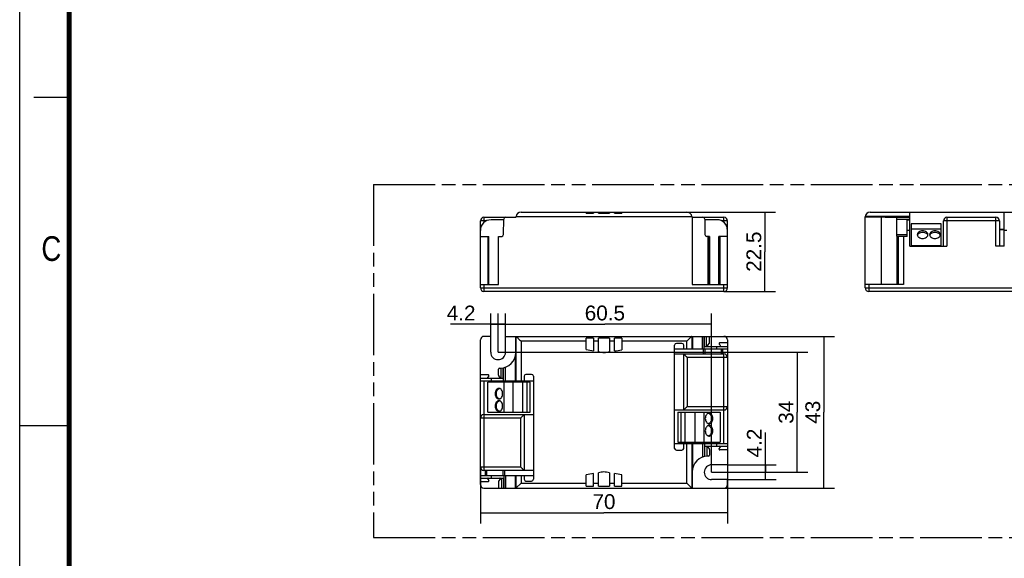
# Model space of a CAD drawing. Header units: millimetres. Extents: x 0 to 210, y 0 to 297.
# Tile 2 of 4: x 0 to 139, y 130 to 206. Entities that reach past the tile are written whole.
import ezdxf
from ezdxf.enums import TextEntityAlignment as Align

# ---------------------------------------------------------------- set-up
doc = ezdxf.new("R2010")
doc.units = ezdxf.units.MM
doc.header["$LTSCALE"] = 19.36
doc.linetypes.add('PHANTOM', pattern=[0.8, 0.45, -0.05, 0.1, -0.05, 0.1, -0.05])
doc.layers.get('0').update_dxf_attribs({"linetype": 'CONTINUOUS'})
doc.layers.add('DEFAULT_3', color=7, linetype='PHANTOM')
doc.layers.add('Z_DIM_2D', color=7, linetype='CONTINUOUS')
doc.styles.add('TEXTSTYLE_2', font='txt', dxfattribs={"width": 0.75})
doc.styles.add('TEXTSTYLE_3', font='helveticaneueltw1g-ltcn.otf')
doc.dimstyles.new('DIMSTYLE_1', dxfattribs={"dimtxt": 2.1, "dimasz": 3.5, "dimexe": 1.5, "dimexo": 0, "dimgap": 0.525, "dimtad": 1, "dimdec": 3, "dimlfac": 2, "dimdsep": 46, "dimtxsty": 'TEXTSTYLE_3', "dimcen": 0.09, "dimclrt": 5, "dimadec": 0, "dimazin": 0, "dimtp": 0.3, "dimtm": 0.3, "dimtfac": 1, "dimtdec": 3, "dimtofl": 0, "dimtmove": 0, "dimatfit": 3, "dimfxl": 0, "dimtolj": 1, "dimarcsym": 0})
doc.dimstyles.new('DIMSTYLE_2', dxfattribs={"dimtxt": 2.1, "dimasz": 3.5, "dimexe": 1.5, "dimexo": 0, "dimgap": 0.525, "dimtad": 1, "dimdec": 3, "dimlfac": 2, "dimdsep": 46, "dimtxsty": 'TEXTSTYLE_3', "dimcen": 0.09, "dimclrt": 5, "dimadec": 0, "dimazin": 0, "dimtp": 0.2, "dimtm": 0.2, "dimtfac": 1, "dimtdec": 3, "dimtofl": 0, "dimtmove": 0, "dimatfit": 3, "dimfxl": 0, "dimtolj": 1, "dimarcsym": 0})
doc.dimstyles.new('DIMSTYLE_3', dxfattribs={"dimtxt": 2.1, "dimasz": 3.5, "dimexe": 1.5, "dimexo": 0, "dimgap": 0.525, "dimtad": 1, "dimdec": 3, "dimlfac": 2, "dimdsep": 46, "dimtxsty": 'TEXTSTYLE_3', "dimcen": 0.09, "dimclrt": 5, "dimadec": 0, "dimazin": 0, "dimtp": 0.1, "dimtm": 0.1, "dimtfac": 1, "dimtdec": 3, "dimtofl": 0, "dimtmove": 0, "dimatfit": 3, "dimfxl": 0, "dimtolj": 1, "dimarcsym": 0})

# ---------------------------------------------------------------- blocks, each defined once
blk = doc.blocks.new('*D1')
at = {"layer": 'Z_DIM_2D', "color": 2, "linetype": 'Continuous'}
for p, q in [((95.23, 161.15), (115.42, 161.15)), ((113.92, 161.15), (113.92, 150.4)), ((113.92, 139.65), (113.92, 150.4)), ((95.23, 139.65), (115.42, 139.65))]:
    blk.add_line(p, q, dxfattribs=at)
at = {"layer": 'Z_DIM_2D', "color": 5, "linetype": 'Continuous', "style": 'TEXTSTYLE_3'}
blk.add_text('43', height=2.1, rotation=90, dxfattribs=at).set_placement((113.4, 150.4), align=Align.CENTER)
blk = doc.blocks.new('_NONE')
blk = doc.blocks.new('*D2')
at = {"layer": 'Z_DIM_2D', "color": 2, "linetype": 'Continuous'}
for p, q in [((65.27, 142.65), (65.27, 134.66)), ((100.27, 142.95), (100.27, 134.66)), ((65.27, 136.16), (82.77, 136.16)), ((100.27, 136.16), (82.77, 136.16))]:
    blk.add_line(p, q, dxfattribs=at)
at = {"layer": 'Z_DIM_2D', "color": 5, "linetype": 'Continuous', "style": 'TEXTSTYLE_3'}
blk.add_text('70', height=2.1, dxfattribs=at).set_placement((82.77, 136.69), align=Align.CENTER)
blk = doc.blocks.new('*D3')
at = {"layer": 'Z_DIM_2D', "color": 2, "linetype": 'Continuous'}
for p, q in [((94.52, 178.76), (107.08, 178.76)), ((105.58, 178.76), (105.58, 173.14)), ((105.58, 167.51), (105.58, 173.14)), ((99.77, 167.51), (107.08, 167.51))]:
    blk.add_line(p, q, dxfattribs=at)
at = {"layer": 'Z_DIM_2D', "color": 5, "linetype": 'Continuous', "style": 'TEXTSTYLE_3'}
blk.add_text('22.5', height=2.1, rotation=90, dxfattribs=at).set_placement((105.05, 173.14), align=Align.CENTER)
blk = doc.blocks.new('*D4')
at = {"layer": 'Z_DIM_2D', "color": 2, "linetype": 'Continuous'}
for p, q in [((66.72, 161.15), (66.72, 164.38)), ((68.82, 161.15), (68.82, 164.38)), ((67.77, 162.88), (61.05, 162.88)), ((66.72, 162.88), (67.77, 162.88)), ((68.82, 162.88), (67.77, 162.88))]:
    blk.add_line(p, q, dxfattribs=at)
at = {"layer": 'Z_DIM_2D', "color": 5, "linetype": 'Continuous', "style": 'TEXTSTYLE_3'}
blk.add_text('4.2', height=2.1, dxfattribs=at).set_placement((64.57, 163.4), align=Align.RIGHT)
blk = doc.blocks.new('*D5')
at = {"layer": 'Z_DIM_2D', "color": 2, "linetype": 'Continuous'}
for p, q in [((105.65, 141.9), (105.65, 147.53)), ((100.27, 142.95), (107.15, 142.95)), ((105.65, 142.95), (105.65, 141.9)), ((105.65, 140.85), (105.65, 141.9)), ((100.27, 140.85), (107.15, 140.85))]:
    blk.add_line(p, q, dxfattribs=at)
at = {"layer": 'Z_DIM_2D', "color": 5, "linetype": 'Continuous', "style": 'TEXTSTYLE_3'}
blk.add_text('4.2', height=2.1, rotation=90, dxfattribs=at).set_placement((105.12, 144))
blk = doc.blocks.new('*D6')
at = {"layer": 'Z_DIM_2D', "color": 2, "linetype": 'Continuous'}
for p, q in [((67.77, 158.9), (67.77, 164.38)), ((98.02, 141.9), (98.02, 164.38)), ((67.77, 162.88), (82.9, 162.88)), ((98.02, 162.88), (82.9, 162.88))]:
    blk.add_line(p, q, dxfattribs=at)
at = {"layer": 'Z_DIM_2D', "color": 5, "linetype": 'Continuous', "style": 'TEXTSTYLE_3'}
blk.add_text('60.5', height=2.1, dxfattribs=at).set_placement((82.9, 163.41), align=Align.CENTER)
blk = doc.blocks.new('*D7')
at = {"layer": 'Z_DIM_2D', "color": 2, "linetype": 'Continuous'}
for p, q in [((67.77, 158.9), (111.65, 158.9)), ((110.15, 158.9), (110.15, 150.4)), ((110.15, 141.9), (110.15, 150.4)), ((98.02, 141.9), (111.65, 141.9))]:
    blk.add_line(p, q, dxfattribs=at)
at = {"layer": 'Z_DIM_2D', "color": 5, "linetype": 'Continuous', "style": 'TEXTSTYLE_3'}
blk.add_text('34', height=2.1, rotation=90, dxfattribs=at).set_placement((109.62, 150.4), align=Align.CENTER)

msp = doc.modelspace()

# ---------------------------------------------------------------- linework, layer by layer
at = {"color": 2, "linetype": 'Continuous'}
for p, q in [((0, 0), (0, 297)), ((7, 195), (2, 195)), ((0, 148.5), (7, 148.5))]:
    msp.add_line(p, q, dxfattribs=at)
at = {"color": 7, "linetype": 'Continuous'}
for p, q in [((71.02332, 178.7633), (94.52135, 178.7633)), ((80.24734, 178.6133), (80.24734, 178.7633)), ((80.24734, 178.6133), (81.29734, 178.6133)), ((81.29734, 178.7633), (81.29734, 178.6133)), ((81.99734, 178.6133), (81.99734, 178.7633)), ((81.99734, 178.6133), (83.54734, 178.6133)), ((82.74141, 178.7633), (82.74141, 178.6133)), ((83.54734, 178.7633), (83.54734, 178.6133)), ((84.24734, 178.6133), (84.24734, 178.7633)), ((84.24734, 178.6133), (85.29734, 178.6133)), ((85.29734, 178.7633), (85.29734, 178.6133)), ((120.4851, 178.7633), (140.5851, 178.7633)), ((126.0861, 173.9133), (126.0861, 178.7633)), ((139.4841, 173.9133), (139.4841, 178.7633)), ((65.27234, 168.0133), (65.27234, 177.5133)), ((65.77234, 178.0133), (70.22487, 178.0133)), ((68.56638, 177.66308), (66.77234, 177.66308)), ((68.5295, 175.55894), (68.56805, 177.76767)), ((95.25634, 178.03601), (95.25634, 168.5133)), ((95.3198, 178.0133), (99.77234, 178.0133)), ((97.04034, 177.76766), (97.07889, 175.55894)), ((98.77235, 177.66475), (97.0419, 177.66475)), ((100.27234, 168.0133), (100.27234, 177.5133)), ((119.7851, 168.0133), (119.7851, 178.0633)), ((122.08461, 178.03601), (119.7851, 178.03601)), ((122.61109, 178.0133), (126.08581, 178.0133)), ((124.25781, 177.76766), (126.0861, 177.76627)), ((125.7111, 175.3133), (125.7111, 177.66475)), ((125.7111, 177.66475), (126.0861, 177.66475)), ((130.8601, 173.9133), (130.8601, 177.5133)), ((131.3601, 178.0133), (138.2851, 178.0133)), ((138.7851, 177.5133), (138.7851, 173.9133)), ((126.2851, 177.1133), (126.2851, 173.9133)), ((130.5351, 177.1133), (126.2851, 177.1133)), ((130.5351, 176.3133), (126.2851, 176.3133)), ((130.5351, 173.9133), (130.5351, 177.1133)), ((138.7851, 176.3133), (139.48411, 176.3133)), ((65.27234, 175.3133), (66.47531, 175.3133)), ((66.47534, 168.5133), (66.47534, 175.3133)), ((67.82223, 168.5133), (67.82223, 175.3133)), ((67.82223, 175.3133), (68.27953, 175.3133)), ((97.72059, 175.3133), (97.32885, 175.3133)), ((97.72059, 175.3133), (97.72059, 168.5133)), ((99.06332, 168.5133), (99.06332, 175.3133)), ((100.27234, 175.3133), (99.06348, 175.3133)), ((124.30027, 168.5133), (124.30027, 175.3133)), ((125.7111, 175.3133), (124.30027, 175.3133)), ((125.2041, 175.3133), (125.2041, 168.5133)), ((126.0861, 173.9133), (131.3601, 173.9133)), ((130.5351, 173.9633), (126.2851, 173.9633)), ((139.4841, 173.9133), (138.2851, 173.9133)), ((65.27234, 168.5133), (67.82223, 168.5133)), ((99.77234, 167.5133), (65.77234, 167.5133)), ((95.25634, 168.5133), (100.27234, 168.5133)), ((125.2041, 168.5133), (119.7851, 168.5133)), ((140.7851, 167.5133), (120.2851, 167.5133)), ((65.27234, 140.1517), (65.27234, 160.6517)), ((66.72234, 161.1517), (65.77234, 161.1517)), ((66.72234, 158.9017), (66.72234, 161.1517)), ((68.82234, 158.9017), (68.82234, 161.1517)), ((68.82234, 161.1517), (99.77234, 161.1517)), ((70.28834, 158.85219), (70.28834, 161.1517)), ((70.32469, 161.15033), (70.33427, 161.1408)), ((80.24734, 159.26909), (80.24734, 160.88471)), ((81.29734, 160.88471), (80.24734, 160.88471)), ((81.29734, 160.88471), (81.29734, 159.08435)), ((81.99734, 158.97384), (81.99734, 160.88471)), ((83.54734, 160.88471), (81.99734, 160.88471)), ((83.54734, 160.88471), (83.54734, 158.9655)), ((84.24734, 159.07601), (84.24734, 160.88471)), ((85.29734, 160.88471), (84.24734, 160.88471)), ((85.29734, 160.88471), (85.29734, 159.26075)), ((95.19, 161.12034), (94.52135, 160.4517)), ((95.21999, 161.15034), (95.19, 161.12034)), ((96.97665, 159.35096), (96.97662, 161.1517)), ((97.72244, 160.2852), (97.72244, 161.1517)), ((100.27234, 160.6517), (100.27234, 142.9517)), ((92.77234, 145.2852), (92.77234, 159.9017)), ((100.27234, 159.3507), (92.77234, 159.35072)), ((93.82234, 160.1517), (93.02234, 160.1517)), ((94.07234, 159.351), (94.07234, 159.9017)), ((96.9783, 159.7257), (100.27234, 159.7257)), ((97.6857, 160.18425), (97.43878, 159.88998)), ((99.23615, 159.89038), (99.09271, 160.06145)), ((100.27234, 160.2257), (99.16934, 160.2257)), ((92.77234, 158.6517), (99.77234, 158.6517)), ((94.07234, 150.7267), (94.07234, 158.6517)), ((67.82409, 155.66724), (67.82409, 156.4867)), ((67.97391, 156.63653), (68.07267, 156.63653)), ((68.50434, 156.67898), (68.50431, 154.8507)), ((65.27233, 155.2257), (68.50278, 155.2257)), ((65.27233, 154.8507), (68.50278, 154.8507)), ((65.27234, 155.7327), (66.38135, 155.7327)), ((65.77234, 154.8507), (65.77234, 150.0767)), ((66.45761, 155.568), (66.30823, 155.38998)), ((68.00908, 155.39116), (67.85972, 155.56929)), ((68.5046, 154.8507), (72.77234, 154.8507)), ((71.47234, 155.5182), (71.47234, 154.85105)), ((72.52234, 155.7682), (71.72234, 155.7682)), ((72.77234, 155.5182), (72.77234, 140.9017)), ((66.29734, 150.4017), (66.29734, 154.6517)), ((72.29734, 154.6517), (66.29734, 154.6517)), ((68.64734, 150.4017), (68.64734, 154.6517)), ((69.89734, 150.4017), (69.89734, 154.6517)), ((71.29734, 150.4017), (71.29734, 154.6517)), ((71.87877, 150.4017), (71.87877, 154.6517)), ((72.29734, 150.4017), (72.29734, 154.6517)), ((92.77234, 150.7267), (99.77234, 150.7267)), ((99.77234, 145.9527), (99.77234, 150.7267)), ((65.77234, 150.0767), (72.77234, 150.0767)), ((66.29734, 150.4017), (72.29734, 150.4017)), ((71.47234, 150.0767), (71.47234, 142.1517)), ((93.24734, 150.4017), (99.24734, 150.4017)), ((93.24734, 150.4017), (93.24734, 146.1517)), ((93.6659, 150.4017), (93.6659, 146.1517)), ((94.24734, 150.4017), (94.24734, 146.1517)), ((95.64734, 150.4017), (95.64734, 146.1517)), ((96.89734, 150.4017), (96.89734, 146.1517)), ((99.24734, 150.4017), (99.24734, 146.1517)), ((92.77234, 145.9527), (97.04008, 145.9527)), ((93.24734, 146.1517), (99.24734, 146.1517)), ((94.07234, 145.2852), (94.07234, 145.95235)), ((97.04034, 144.12442), (97.04036, 145.9527)), ((97.0419, 145.9527), (100.27234, 145.9527)), ((97.0419, 145.5777), (100.27234, 145.5777)), ((97.53559, 145.41225), (97.68496, 145.23411)), ((97.72059, 145.13617), (97.72059, 144.3167)), ((99.08707, 145.23541), (99.23644, 145.41342)), ((100.27234, 145.07071), (99.16332, 145.07071)), ((93.02234, 145.0352), (93.82234, 145.0352)), ((97.57076, 144.16688), (97.472, 144.16688)), ((100.27234, 142.9517), (98.02234, 142.9517)), ((65.27234, 141.4527), (72.77234, 141.45269)), ((65.27234, 141.0777), (68.56638, 141.0777)), ((72.77234, 142.1517), (65.77234, 142.1517)), ((66.30852, 140.91302), (66.45196, 140.74195)), ((67.85898, 140.61916), (68.1059, 140.91342)), ((68.56802, 141.45245), (68.56805, 139.6517)), ((71.47234, 141.4524), (71.47234, 140.9017)), ((80.24734, 139.91869), (80.24734, 141.54266)), ((81.29734, 139.91869), (81.29734, 141.72739)), ((81.99734, 139.91869), (81.99734, 141.83791)), ((83.54734, 141.82956), (83.54734, 139.91869)), ((84.24734, 139.91869), (84.24734, 141.71905)), ((85.29734, 139.91869), (85.29734, 141.53431)), ((95.25634, 141.95121), (95.25634, 139.6517)), ((65.27234, 140.5777), (66.37534, 140.5777)), ((65.77234, 139.6517), (99.77234, 139.6517)), ((67.82223, 140.5182), (67.82223, 139.6517)), ((70.32468, 139.65306), (70.35467, 139.68307)), ((70.35467, 139.68307), (71.02332, 140.3517)), ((71.72234, 140.6517), (72.52234, 140.6517)), ((80.24734, 139.91869), (81.29734, 139.91869)), ((81.99734, 139.91869), (83.54734, 139.91869)), ((84.24734, 139.91869), (85.29734, 139.91869)), ((95.21998, 139.65307), (95.2104, 139.6626)), ((100.27234, 140.8517), (98.02234, 140.8517)), ((100.27234, 140.1517), (100.27234, 140.8517))]:
    msp.add_line(p, q, dxfattribs=at)
at = {"color": 9, "linetype": 'Continuous'}
for p, q in [((66.12629, 177.5133), (65.27234, 177.5133)), ((65.77234, 178.0133), (65.77234, 177.27687)), ((95.23319, 178.0633), (70.31149, 178.0633)), ((100.27234, 177.5133), (99.42178, 177.5133)), ((99.77234, 177.27855), (99.77234, 178.0133)), ((126.0851, 178.10705), (119.78646, 178.10705)), ((122.08461, 168.5133), (122.08461, 178.03601)), ((138.7851, 177.5133), (130.8601, 177.5133)), ((131.3601, 178.0133), (131.3601, 173.9133)), ((138.2851, 173.9133), (138.2851, 178.0133)), ((126.0861, 176.16499), (125.7111, 176.16499)), ((139.4841, 176.24365), (138.7851, 176.24365)), ((139.8591, 176.16308), (139.4841, 176.16308)), ((66.37534, 168.5133), (66.37534, 175.3133)), ((97.472, 175.3133), (97.472, 168.5133)), ((97.57076, 168.5133), (97.57076, 175.3133)), ((99.16332, 175.3133), (99.16332, 168.5133)), ((124.26512, 175.55894), (125.7111, 175.55894)), ((124.4501, 175.3133), (124.4501, 168.5133)), ((138.7851, 173.98296), (139.4841, 173.98296)), ((65.27234, 168.0133), (100.27234, 168.0133)), ((65.77234, 168.5133), (65.77234, 167.5133)), ((99.77234, 167.5133), (99.77234, 168.5133)), ((119.7851, 168.0133), (141.2851, 168.0133)), ((120.2851, 168.5133), (120.2851, 167.5133)), ((70.32469, 154.8517), (70.32469, 161.15033)), ((71.02332, 160.4517), (71.02332, 154.85105)), ((80.24734, 160.4517), (71.02332, 160.4517)), ((81.99734, 160.4517), (81.29734, 160.4517)), ((84.24734, 160.4517), (83.54734, 160.4517)), ((94.52135, 160.4517), (85.29734, 160.4517)), ((94.52135, 159.351), (94.52135, 160.4517)), ((95.21999, 161.15033), (95.21999, 159.3517)), ((95.31979, 161.1517), (95.31979, 159.35121)), ((96.72667, 159.35121), (96.72667, 161.1517)), ((97.01518, 159.7257), (97.01518, 161.1517)), ((97.26514, 161.1517), (97.26514, 159.7257)), ((96.87174, 158.6517), (96.87174, 159.35072)), ((97.04487, 159.3507), (97.04487, 158.6517)), ((98.77234, 159.35075), (98.77234, 159.7257)), ((99.39975, 158.6517), (99.39975, 159.3507)), ((99.57288, 159.3507), (99.57288, 158.6517)), ((70.22488, 154.85098), (70.22488, 158.32571)), ((100.27234, 158.1517), (94.57234, 158.1517)), ((94.57234, 158.1517), (94.57234, 151.2267)), ((99.77234, 150.7267), (99.77234, 158.6517)), ((68.21582, 155.2257), (68.21582, 156.64116)), ((68.46578, 156.67168), (68.46578, 155.2257)), ((68.75427, 156.74397), (68.75427, 154.85098)), ((66.77232, 155.2257), (66.77232, 154.8507)), ((94.57234, 151.2267), (100.27234, 151.2267)), ((70.97234, 149.5767), (65.27234, 149.5767)), ((65.77234, 150.0767), (65.77234, 142.1517)), ((70.97234, 142.6517), (70.97234, 149.5767)), ((94.52135, 140.3517), (94.52135, 145.95235)), ((95.21998, 145.9517), (95.21998, 139.65307)), ((95.3198, 145.95242), (95.3198, 142.4777)), ((96.7904, 144.05943), (96.7904, 145.95242)), ((97.07889, 144.13172), (97.07889, 145.5777)), ((97.32885, 145.5777), (97.32885, 144.16225)), ((98.77235, 145.5777), (98.77235, 145.9527)), ((65.27234, 142.6517), (70.97234, 142.6517)), ((65.97179, 141.4527), (65.97179, 142.1517)), ((66.14492, 142.1517), (66.14492, 141.4527)), ((66.77234, 141.45266), (66.77234, 141.0777)), ((68.27953, 139.6517), (68.27953, 141.0777)), ((68.4998, 141.4527), (68.4998, 142.1517)), ((68.5295, 141.0777), (68.5295, 139.6517)), ((68.67293, 142.1517), (68.67293, 141.45269)), ((68.818, 141.4522), (68.818, 139.6517)), ((70.22488, 139.6517), (70.22488, 141.4522)), ((70.32468, 139.65307), (70.32468, 141.4517)), ((71.02332, 141.4524), (71.02332, 140.3517)), ((71.02332, 140.3517), (80.24734, 140.3517)), ((81.29734, 140.3517), (81.99734, 140.3517)), ((83.54734, 140.3517), (84.24734, 140.3517)), ((85.29734, 140.3517), (94.52135, 140.3517))]:
    msp.add_line(p, q, dxfattribs=at)
at = {"color": 7, "linetype": 'Continuous', "const_width": 0.7}
msp.add_lwpolyline([(7, 7), (7, 290)], dxfattribs=at)
at = {"color": 7, "linetype": 'Continuous'}
for centre, radius, start, end in [((71.02332, 178.0633), 0.7, 90, 176.4259852), ((94.52135, 178.0633), 0.7, 3.5833204, 90), ((120.4851, 178.0633), 0.7, 90, 180), ((65.77234, 177.5133), 0.5, 90.0000643, 180), ((66.77234, 176.16308), 1.5, 90, 180), ((68.81801, 177.7633), 0.25, 90.0050187, 179), ((70.22488, 178.1133), 0.1, 269.9926993, 356.3515402), ((95.31979, 178.1133), 0.1, 183.5833204, 270.0041856), ((96.79037, 177.7633), 0.25, 1, 89.9940284), ((98.77235, 176.16475), 1.5, 0.0117647, 90.0003779), ((99.77234, 177.5133), 0.5, 0, 89.9999357), ((131.3601, 177.5133), 0.5, 89.9999795, 180), ((138.2851, 177.5133), 0.5, 0, 90), ((68.27953, 175.5633), 0.25, 270, 359), ((97.32885, 175.5633), 0.25, 181, 270), ((65.77234, 168.0133), 0.5, 180, 270), ((99.77234, 168.0133), 0.5, 270, 360), ((120.2851, 168.0133), 0.5, 180, 270), ((65.77234, 160.6517), 0.5, 90, 180.0000103), ((63.56862, 154.33864), 9.59392, 44.9864606, 45.154177), ((99.77234, 160.6517), 0.5, 0, 90), ((89.52234, 208.91004), 50.5, 259.4167863, 260.6264045), ((76.02234, 208.9017), 50.5, 279.3735955, 280.5832137), ((93.02234, 159.9017), 0.25, 90, 180), ((93.82234, 159.9017), 0.25, 0, 90), ((97.51538, 159.8257), 0.1, 140, 270), ((97.56538, 160.2852), 0.15706, 320, 360), ((99.16934, 160.1257), 0.1, 90, 220.140323), ((99.15988, 159.8257), 0.1, 270, 40.140323), ((67.77234, 158.9017), 1.05, 180, 360), ((68.07267, 158.85219), 2.21566, 270, 360), ((89.52234, 208.91004), 50.5, 261.4304468, 262.3540687), ((76.02234, 208.9017), 50.5, 277.7167435, 278.5695532), ((99.77234, 158.1517), 0.5, 0, 90), ((67.97391, 156.4867), 0.14983, 90, 180), ((66.38484, 155.3257), 0.1, 140, 270), ((66.38135, 155.6327), 0.1, 319.6861258, 90), ((67.97653, 155.66724), 0.15244, 180, 219.9797576), ((67.93189, 155.32643), 0.10073, 270, 39.9797576), ((71.72234, 155.5182), 0.25, 90, 180), ((72.52234, 155.5182), 0.25, 0, 90), ((99.77234, 151.2267), 0.5, 270, 0.0001703), ((65.77234, 149.5767), 0.5, 90, 180.0001703), ((93.02234, 145.2852), 0.25, 180, 270), ((93.82234, 145.2852), 0.25, 270, 360), ((97.61278, 145.47697), 0.10073, 90, 219.9797576), ((97.56814, 145.13617), 0.15244, 0, 39.9797576), ((99.16332, 145.17071), 0.1, 139.6861258, 270), ((99.15984, 145.4777), 0.1, 320, 90), ((97.472, 141.95121), 2.21566, 90, 180), ((97.57076, 144.3167), 0.14983, 270, 360), ((65.77234, 142.6517), 0.5, 180, 270), ((98.02234, 141.9017), 1.05, 90, 270), ((66.38479, 140.9777), 0.1, 90, 220.140323), ((68.02929, 140.9777), 0.1, 320, 90), ((71.72234, 140.9017), 0.25, 180, 270), ((72.52234, 140.9017), 0.25, 270, 360), ((89.52234, 91.9017), 50.5, 99.3735955, 100.5832137), ((89.52234, 91.9017), 50.5, 97.7167435, 98.5695532), ((76.02234, 91.89336), 50.5, 81.4304468, 82.3540687), ((76.02234, 91.89336), 50.5, 79.4167863, 80.6264045), ((65.77234, 140.1517), 0.5, 180, 270), ((66.37534, 140.6777), 0.1, 270, 40.140323), ((67.97929, 140.5182), 0.15706, 140, 180), ((101.97605, 146.46476), 9.59392, 224.9864606, 225.154177), ((99.77234, 140.1517), 0.5, 270, 360)]:
    msp.add_arc(centre, radius, start, end, dxfattribs=at)
msp.add_ellipse((122.08461, 153.0377), major_axis=(0, 126.93518), ratio=0.017455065, start_param=-1.392428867, end_param=-1.374718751, dxfattribs=at)
for points, knots in [([(122.61109, 178.0133), (122.5239, 178.0133), (122.34855, 178.02618), (122.17307, 178.03601), (122.08461, 178.03601)], [0, 0, 0, 0, 0.496377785, 1, 1, 1, 1]), ([(124.25781, 177.76766), (124.2577, 177.79965), (124.25532, 177.85857), (124.24626, 177.9277), (124.23337, 177.97167), (124.22256, 177.99433), (124.20932, 178.00942), (124.1979, 178.0133), (124.19282, 178.0133)], [0, 0, 0, 0, 0.359358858, 0.662343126, 0.780098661, 0.872826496, 0.942951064, 1, 1, 1, 1]), ([(127.9101, 176.08462), (127.81346, 176.08462), (127.62597, 176.05922), (127.38049, 175.9488), (127.2308, 175.79909), (127.17025, 175.66037), (127.1601, 175.58911), (127.1601, 175.55429)], [0, 0, 0, 0, 0.287492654, 0.554313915, 0.789054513, 0.896402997, 1, 1, 1, 1]), ([(127.17064, 175.46602), (127.18579, 175.52931), (127.25334, 175.65625), (127.42747, 175.79717), (127.65454, 175.88741), (127.8235, 175.90785), (127.9101, 175.90785)], [0, 0, 0, 0, 0.212373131, 0.451315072, 0.717430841, 1, 1, 1, 1]), ([(128.66009, 175.55429), (128.66008, 175.58911), (128.64995, 175.66037), (128.58939, 175.79908), (128.43971, 175.94879), (128.19422, 176.05922), (128.00673, 176.08462), (127.9101, 176.08462)], [0, 0, 0, 0, 0.103592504, 0.210936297, 0.445675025, 0.712506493, 1, 1, 1, 1]), ([(127.9101, 175.90785), (127.9971, 175.90785), (128.16682, 175.88722), (128.39467, 175.79617), (128.56893, 175.65402), (128.63578, 175.52609), (128.65038, 175.46246)], [0, 0, 0, 0, 0.282806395, 0.54898101, 0.787782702, 1, 1, 1, 1]), ([(129.6601, 176.08462), (129.56346, 176.08462), (129.37597, 176.05922), (129.13049, 175.9488), (128.9808, 175.79909), (128.92025, 175.66037), (128.9101, 175.58911), (128.9101, 175.55429)], [0, 0, 0, 0, 0.287492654, 0.554313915, 0.789054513, 0.896402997, 1, 1, 1, 1]), ([(128.92064, 175.46602), (128.93579, 175.52931), (129.00334, 175.65625), (129.17747, 175.79717), (129.40454, 175.88741), (129.5735, 175.90785), (129.6601, 175.90785)], [0, 0, 0, 0, 0.212373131, 0.451315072, 0.717430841, 1, 1, 1, 1]), ([(130.41009, 175.55429), (130.41008, 175.58911), (130.39995, 175.66037), (130.33939, 175.79908), (130.18971, 175.94879), (129.94422, 176.05922), (129.75673, 176.08462), (129.6601, 176.08462)], [0, 0, 0, 0, 0.103592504, 0.210936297, 0.445675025, 0.712506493, 1, 1, 1, 1]), ([(129.6601, 175.90785), (129.7471, 175.90785), (129.91682, 175.88722), (130.14467, 175.79617), (130.31893, 175.65402), (130.38578, 175.52609), (130.40038, 175.46246)], [0, 0, 0, 0, 0.282806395, 0.54898101, 0.787782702, 1, 1, 1, 1]), ([(124.29564, 175.3133), (124.29365, 175.3133), (124.29062, 175.32185), (124.28656, 175.33388), (124.28174, 175.35726), (124.27677, 175.38687), (124.27213, 175.42367), (124.26688, 175.4816), (124.26522, 175.5274), (124.26512, 175.55894)], [0, 0, 0, 0, 0.023941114, 0.082561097, 0.175408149, 0.298983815, 0.449009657, 0.620186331, 1, 1, 1, 1]), ([(127.1601, 175.55429), (127.16011, 175.51947), (127.17024, 175.44822), (127.2308, 175.30951), (127.38049, 175.1598), (127.62597, 175.04937), (127.81346, 175.02396), (127.9101, 175.02396)], [0, 0, 0, 0, 0.103592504, 0.210936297, 0.445675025, 0.712506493, 1, 1, 1, 1]), ([(127.9101, 175.02396), (128.00673, 175.02396), (128.19422, 175.04937), (128.4397, 175.15979), (128.58939, 175.3095), (128.64994, 175.44821), (128.66009, 175.51947), (128.66009, 175.55429)], [0, 0, 0, 0, 0.287492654, 0.554313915, 0.789054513, 0.896402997, 1, 1, 1, 1]), ([(128.9101, 175.55429), (128.91011, 175.51947), (128.92024, 175.44822), (128.9808, 175.30951), (129.13049, 175.1598), (129.37597, 175.04937), (129.56346, 175.02396), (129.6601, 175.02396)], [0, 0, 0, 0, 0.103592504, 0.210936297, 0.445675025, 0.712506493, 1, 1, 1, 1]), ([(129.6601, 175.02396), (129.75673, 175.02396), (129.94422, 175.04937), (130.1897, 175.15979), (130.33939, 175.3095), (130.39994, 175.44821), (130.41009, 175.51947), (130.41009, 175.55429)], [0, 0, 0, 0, 0.287492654, 0.554313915, 0.789054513, 0.896402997, 1, 1, 1, 1]), ([(70.31149, 161.1517), (70.31295, 161.1517), (70.31707, 161.15159), (70.32138, 161.1517), (70.32391, 161.15077)], [0, 0, 0, 0, 0.352253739, 1, 1, 1, 1]), ([(70.35415, 161.12097), (70.39328, 161.08181), (70.48709, 160.98681), (70.64564, 160.83092), (70.82829, 160.6457), (70.95748, 160.51755), (71.02332, 160.4517)], [0, 0, 0, 0, 0.175464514, 0.42319057, 0.704829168, 1, 1, 1, 1]), ([(95.21999, 161.15034), (95.22099, 161.15132), (95.226, 161.15139), (95.23014, 161.1517), (95.23319, 161.1517)], [0, 0, 0, 0, 0.315530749, 1, 1, 1, 1]), ([(94.07234, 158.6517), (94.07189, 158.6517), (94.07485, 158.64958), (94.0758, 158.64748), (94.08105, 158.64249), (94.08948, 158.63361), (94.10494, 158.61899), (94.12678, 158.59805), (94.15306, 158.57214), (94.18258, 158.54199), (94.21503, 158.50875), (94.26271, 158.46051), (94.32647, 158.39704), (94.40649, 158.31807), (94.48877, 158.23559), (94.5443, 158.17974), (94.57234, 158.1517)], [0, 0, 0, 0, 0.00191191, 0.007485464, 0.016479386, 0.028655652, 0.061681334, 0.105135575, 0.157723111, 0.21799189, 0.284219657, 0.354796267, 0.505733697, 0.665904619, 0.831763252, 1, 1, 1, 1]), ([(67.88833, 153.77669), (67.85351, 153.77669), (67.78225, 153.76655), (67.64354, 153.70599), (67.49383, 153.55631), (67.3834, 153.31083), (67.358, 153.12333), (67.358, 153.0267)], [0, 0, 0, 0, 0.103592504, 0.210936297, 0.445675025, 0.712506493, 1, 1, 1, 1]), ([(67.53477, 153.0267), (67.53477, 153.11371), (67.5554, 153.28343), (67.64645, 153.51128), (67.7886, 153.68554), (67.91653, 153.75239), (67.98016, 153.76699)], [0, 0, 0, 0, 0.282806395, 0.54898101, 0.787782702, 1, 1, 1, 1]), ([(68.41866, 153.0267), (68.41866, 153.12333), (68.39325, 153.31082), (68.28283, 153.55631), (68.13312, 153.70599), (67.99441, 153.76655), (67.92315, 153.7767), (67.88833, 153.77669)], [0, 0, 0, 0, 0.287492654, 0.554313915, 0.789054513, 0.896402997, 1, 1, 1, 1]), ([(67.358, 153.0267), (67.358, 152.93007), (67.3834, 152.74258), (67.49383, 152.4971), (67.64353, 152.34741), (67.78225, 152.28685), (67.85351, 152.27671), (67.88833, 152.27671)], [0, 0, 0, 0, 0.287492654, 0.554313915, 0.789054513, 0.896402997, 1, 1, 1, 1]), ([(67.9766, 152.28725), (67.91331, 152.30239), (67.78638, 152.36995), (67.64545, 152.54408), (67.55521, 152.77115), (67.53477, 152.94011), (67.53477, 153.0267)], [0, 0, 0, 0, 0.212373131, 0.451315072, 0.717430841, 1, 1, 1, 1]), ([(67.88833, 152.27671), (67.92315, 152.27671), (67.9944, 152.28685), (68.13311, 152.34741), (68.28282, 152.49709), (68.39325, 152.74258), (68.41866, 152.93007), (68.41866, 153.0267)], [0, 0, 0, 0, 0.103592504, 0.210936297, 0.445675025, 0.712506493, 1, 1, 1, 1]), ([(67.88833, 152.02669), (67.85351, 152.02669), (67.78225, 152.01655), (67.64354, 151.95599), (67.49383, 151.80631), (67.3834, 151.56083), (67.358, 151.37333), (67.358, 151.2767)], [0, 0, 0, 0, 0.103592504, 0.210936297, 0.445675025, 0.712506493, 1, 1, 1, 1]), ([(67.358, 151.2767), (67.358, 151.18007), (67.3834, 150.99258), (67.49383, 150.7471), (67.64353, 150.59741), (67.78225, 150.53685), (67.85351, 150.52671), (67.88833, 150.52671)], [0, 0, 0, 0, 0.287492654, 0.554313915, 0.789054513, 0.896402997, 1, 1, 1, 1]), ([(67.53477, 151.2767), (67.53477, 151.36371), (67.5554, 151.53343), (67.64645, 151.76128), (67.7886, 151.93554), (67.91653, 152.00239), (67.98016, 152.01699)], [0, 0, 0, 0, 0.282806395, 0.54898101, 0.787782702, 1, 1, 1, 1]), ([(67.9766, 150.53725), (67.91331, 150.55239), (67.78638, 150.61995), (67.64545, 150.79408), (67.55521, 151.02115), (67.53477, 151.19011), (67.53477, 151.2767)], [0, 0, 0, 0, 0.212373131, 0.451315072, 0.717430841, 1, 1, 1, 1]), ([(68.41866, 151.2767), (68.41866, 151.37333), (68.39325, 151.56082), (68.28283, 151.80631), (68.13312, 151.95599), (67.99441, 152.01655), (67.92315, 152.0267), (67.88833, 152.02669)], [0, 0, 0, 0, 0.287492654, 0.554313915, 0.789054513, 0.896402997, 1, 1, 1, 1]), ([(67.88833, 150.52671), (67.92315, 150.52671), (67.9944, 150.53685), (68.13311, 150.59741), (68.28282, 150.74709), (68.39325, 150.99258), (68.41866, 151.18007), (68.41866, 151.2767)], [0, 0, 0, 0, 0.103592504, 0.210936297, 0.445675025, 0.712506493, 1, 1, 1, 1]), ([(94.07234, 150.7267), (94.07191, 150.7267), (94.07484, 150.72863), (94.07581, 150.73059), (94.08108, 150.73534), (94.08956, 150.74415), (94.10493, 150.7592), (94.12661, 150.7808), (94.153, 150.80692), (94.19467, 150.84828), (94.25211, 150.90654), (94.32596, 150.98179), (94.40649, 151.0603), (94.48884, 151.14276), (94.5443, 151.19867), (94.57234, 151.2267)], [0, 0, 0, 0, 0.001803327, 0.007135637, 0.015880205, 0.027920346, 0.061296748, 0.105497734, 0.158508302, 0.218580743, 0.354684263, 0.505554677, 0.665905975, 0.831801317, 1, 1, 1, 1]), ([(71.47234, 150.0767), (71.47276, 150.0767), (71.46983, 150.07477), (71.46886, 150.07281), (71.4636, 150.06806), (71.45512, 150.05926), (71.43975, 150.0442), (71.41807, 150.0226), (71.39167, 149.99648), (71.35001, 149.95512), (71.29256, 149.89686), (71.21871, 149.82161), (71.13818, 149.7431), (71.05583, 149.66064), (71.00037, 149.60474), (70.97234, 149.5767)], [0, 0, 0, 0, 0.001803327, 0.007135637, 0.015880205, 0.027920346, 0.061296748, 0.105497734, 0.158508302, 0.218580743, 0.354684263, 0.505554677, 0.665905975, 0.831801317, 1, 1, 1, 1]), ([(97.65635, 150.27669), (97.62153, 150.27669), (97.55027, 150.26655), (97.41156, 150.20599), (97.26185, 150.05631), (97.15142, 149.81083), (97.12602, 149.62333), (97.12602, 149.5267)], [0, 0, 0, 0, 0.103592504, 0.210936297, 0.445675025, 0.712506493, 1, 1, 1, 1]), ([(97.12602, 149.5267), (97.12602, 149.43007), (97.15142, 149.24258), (97.26184, 148.9971), (97.41155, 148.84741), (97.55027, 148.78685), (97.62153, 148.77671), (97.65635, 148.77671)], [0, 0, 0, 0, 0.287492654, 0.554313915, 0.789054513, 0.896402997, 1, 1, 1, 1]), ([(98.0099, 149.5267), (98.0099, 149.4397), (97.98928, 149.26998), (97.89822, 149.04212), (97.75608, 148.86787), (97.62814, 148.80102), (97.56451, 148.78641)], [0, 0, 0, 0, 0.282806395, 0.54898101, 0.787782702, 1, 1, 1, 1]), ([(97.56807, 150.26616), (97.63136, 150.25101), (97.7583, 150.18345), (97.89922, 150.00933), (97.98946, 149.78226), (98.0099, 149.6133), (98.0099, 149.5267)], [0, 0, 0, 0, 0.212373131, 0.451315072, 0.717430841, 1, 1, 1, 1]), ([(98.18668, 149.5267), (98.18668, 149.62333), (98.16127, 149.81082), (98.05085, 150.05631), (97.90114, 150.20599), (97.76243, 150.26655), (97.69117, 150.2767), (97.65635, 150.27669)], [0, 0, 0, 0, 0.287492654, 0.554313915, 0.789054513, 0.896402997, 1, 1, 1, 1]), ([(97.65635, 148.77671), (97.69117, 148.77671), (97.76242, 148.78685), (97.90113, 148.84741), (98.05084, 148.99709), (98.16127, 149.24258), (98.18668, 149.43007), (98.18668, 149.5267)], [0, 0, 0, 0, 0.103592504, 0.210936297, 0.445675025, 0.712506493, 1, 1, 1, 1]), ([(97.65635, 148.52669), (97.62153, 148.52669), (97.55027, 148.51655), (97.41156, 148.45599), (97.26185, 148.30631), (97.15142, 148.06083), (97.12602, 147.87333), (97.12602, 147.7767)], [0, 0, 0, 0, 0.103592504, 0.210936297, 0.445675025, 0.712506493, 1, 1, 1, 1]), ([(97.56807, 148.51616), (97.63136, 148.50101), (97.7583, 148.43345), (97.89922, 148.25933), (97.98946, 148.03226), (98.0099, 147.8633), (98.0099, 147.7767)], [0, 0, 0, 0, 0.212373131, 0.451315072, 0.717430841, 1, 1, 1, 1]), ([(98.18668, 147.7767), (98.18668, 147.87333), (98.16127, 148.06082), (98.05085, 148.30631), (97.90114, 148.45599), (97.76243, 148.51655), (97.69117, 148.5267), (97.65635, 148.52669)], [0, 0, 0, 0, 0.287492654, 0.554313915, 0.789054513, 0.896402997, 1, 1, 1, 1]), ([(97.12602, 147.7767), (97.12602, 147.68007), (97.15142, 147.49258), (97.26184, 147.2471), (97.41155, 147.09741), (97.55027, 147.03685), (97.62153, 147.02671), (97.65635, 147.02671)], [0, 0, 0, 0, 0.287492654, 0.554313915, 0.789054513, 0.896402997, 1, 1, 1, 1]), ([(98.0099, 147.7767), (98.0099, 147.6897), (97.98928, 147.51998), (97.89822, 147.29212), (97.75608, 147.11787), (97.62814, 147.05102), (97.56451, 147.03641)], [0, 0, 0, 0, 0.282806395, 0.54898101, 0.787782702, 1, 1, 1, 1]), ([(97.65635, 147.02671), (97.69117, 147.02671), (97.76242, 147.03685), (97.90113, 147.09741), (98.05084, 147.24709), (98.16127, 147.49258), (98.18668, 147.68007), (98.18668, 147.7767)], [0, 0, 0, 0, 0.103592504, 0.210936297, 0.445675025, 0.712506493, 1, 1, 1, 1]), ([(71.47234, 142.1517), (71.47279, 142.1517), (71.46982, 142.15383), (71.46887, 142.15593), (71.46362, 142.16092), (71.45519, 142.16979), (71.43973, 142.18441), (71.4179, 142.20536), (71.39161, 142.23126), (71.36209, 142.26141), (71.32964, 142.29466), (71.28196, 142.34289), (71.2182, 142.40636), (71.13818, 142.48534), (71.0559, 142.56782), (71.00038, 142.62366), (70.97234, 142.6517)], [0, 0, 0, 0, 0.00191191, 0.007485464, 0.016479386, 0.028655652, 0.061681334, 0.105135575, 0.157723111, 0.21799189, 0.284219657, 0.354796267, 0.505733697, 0.665904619, 0.831763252, 1, 1, 1, 1]), ([(70.32468, 139.65307), (70.32368, 139.65209), (70.31868, 139.65202), (70.31453, 139.6517), (70.31149, 139.6517)], [0, 0, 0, 0, 0.315530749, 1, 1, 1, 1]), ([(95.19052, 139.68244), (95.15139, 139.72159), (95.05758, 139.81659), (94.89903, 139.97249), (94.71638, 140.1577), (94.5872, 140.28586), (94.52135, 140.3517)], [0, 0, 0, 0, 0.175464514, 0.42319057, 0.704829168, 1, 1, 1, 1]), ([(95.23319, 139.6517), (95.23172, 139.6517), (95.2276, 139.65182), (95.22329, 139.65171), (95.22076, 139.65263)], [0, 0, 0, 0, 0.352253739, 1, 1, 1, 1])]:
    msp.add_open_spline(points, degree=3, knots=knots, dxfattribs=at)
at = {"layer": 'DEFAULT_3', "color": 91, "linetype": 'PHANTOM', "true_color": 0x80ff80}
for p, q in [((50.12864, 182.68), (50.12864, 132.68)), ((50.12864, 182.68), (150.12864, 182.68)), ((50.12864, 132.68), (150.12864, 132.68))]:
    msp.add_line(p, q, dxfattribs=at)

# ---------------------------------------------------------------- texts
at = {"color": 5, "linetype": 'Continuous', "style": 'TEXTSTYLE_2', "width": 0.833333}
msp.add_text('C', height=3.5, dxfattribs=at).set_placement((3.07017, 171.83363))

# ---------------------------------------------------------------- dimensions: what is measured, and where the dimension line sits
at = {"layer": 'Z_DIM_2D', "color": 2, "linetype": 'Continuous'}
for base, p1, p2, dimstyle, picture, middle in [((105.57814, 167.5133), (94.52135, 178.7633), (99.77234, 167.5133), 'DIMSTYLE_2', '*D3', (105.57814, 173.14222)), ((113.92058, 139.6517), (95.23319, 161.1517), (95.23319, 139.6517), 'DIMSTYLE_1', '*D1', (113.92058, 150.38603)), ((110.14769, 141.9017), (67.77234, 158.9017), (98.02234, 141.9017), 'DIMSTYLE_1', '*D7', (110.14769, 150.40953)), ((105.6483, 140.8517), (100.27234, 142.9517), (100.27234, 140.8517), 'DIMSTYLE_3', '*D5', (105.6483, 145.74337))]:
    dim = msp.add_linear_dim(base=base, p1=p1, p2=p2, angle=270, dimstyle=dimstyle, override={"dimblk1": 'NONE', "dimblk2": 'NONE', "dimsah": 1}, dxfattribs=at)
    dim.commit()
    dim.dimension.update_dxf_attribs({"geometry": picture, "text_midpoint": middle, "dimtype": 160})
for base, p1, p2, dimstyle, picture, middle in [((68.82234, 162.87952), (66.72234, 161.1517), (68.82234, 161.1517), 'DIMSTYLE_3', '*D4', (62.78809, 162.87952)), ((98.02234, 162.88461), (67.77234, 158.9017), (98.02234, 141.9017), 'DIMSTYLE_1', '*D6', (82.89342, 162.88461)), ((100.27234, 136.1617), (65.27234, 142.6517), (100.27234, 142.9517), 'DIMSTYLE_1', '*D2', (82.77234, 136.1617))]:
    dim = msp.add_linear_dim(base=base, p1=p1, p2=p2, dimstyle=dimstyle, override={"dimblk1": 'NONE', "dimblk2": 'NONE', "dimsah": 1}, dxfattribs=at)
    dim.commit()
    dim.dimension.update_dxf_attribs({"geometry": picture, "text_midpoint": middle, "dimtype": 160})

doc.saveas('drawing.dxf')
